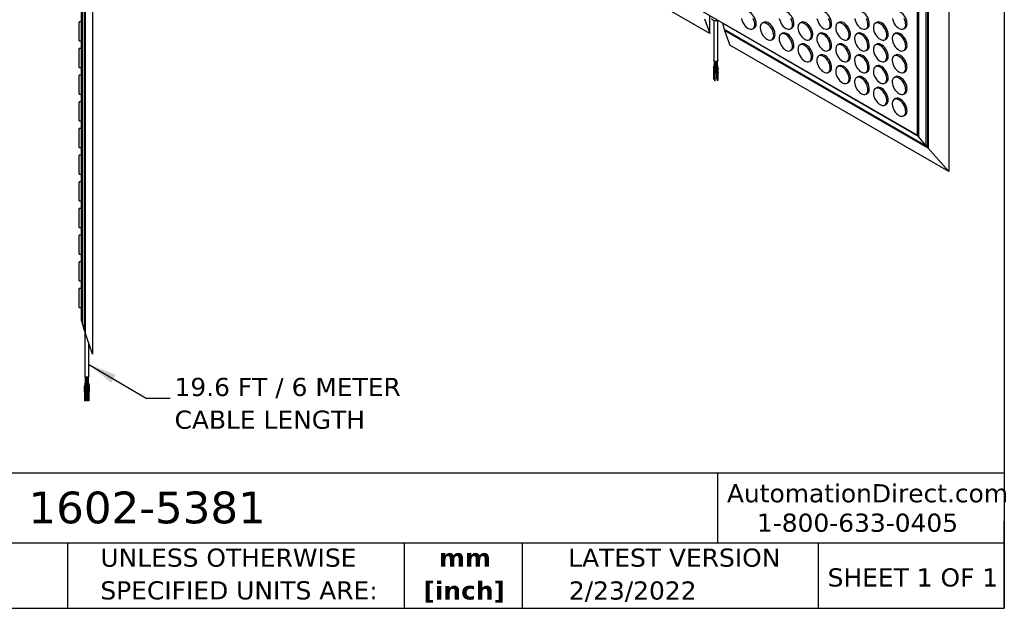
# Model space of a CAD drawing. Header units: millimetres. Extents: x 57 to 2457, y 57 to 1886.
# Tile 2 of 38: x 1424 to 2457, y 57 to 675. Entities that reach past the tile are written whole.
import ezdxf

# ---------------------------------------------------------------- set-up
doc = ezdxf.new("R2010")
doc.units = ezdxf.units.MM
doc.header["$LTSCALE"] = 9
doc.linetypes.add('SLD-Solid', pattern=[0])
doc.layers.add('TEXT', color=140, linetype='SLD-Solid', lineweight=25)
doc.styles.add('SLDTEXTSTYLE0', font='VERDANA.TTF')
doc.styles.add('SLDTEXTSTYLE1', font='VERDANAB.TTF')
doc.styles.get("Standard").update_dxf_attribs({"font": 'VERDANA.TTF'})
doc.dimstyles.new('SLDDIMSTYLE4', dxfattribs={"dimtxt": 0.18, "dimasz": 29.718, "dimexe": 0, "dimexo": 0.0625, "dimgap": 0, "dimtad": 0, "dimtih": 1, "dimtoh": 1, "dimdec": 0, "dimrnd": 1e-09, "dimzin": 0, "dimdsep": 46, "dimtxsty": 'Standard', "dimsah": 1, "dimcen": 0.09, "dimadec": 0, "dimazin": 0, "dimtfac": 29.718, "dimtdec": 0, "dimtofl": 0, "dimtmove": 0, "dimatfit": 3, "dimfxl": 0, "dimfrac": 2, "dimtolj": 1, "dimtzin": 0, "dimarcsym": 0})

# ---------------------------------------------------------------- blocks, each defined once
blk = doc.blocks.new('SW_NOTE_0_1')
at = {"layer": 'TEXT', "color": 0, "char_height": 19.05, "attachment_point": 2, "style": 'SLDTEXTSTYLE1'}
for s, insert in [('mm', (25.6, 24.2)), ('[inch]', (24.8, -10.2))]:
    blk.add_mtext(s, dxfattribs=dict(at, insert=insert))
blk = doc.blocks.new('SW_NOTE_0_2')
at = {"layer": 'TEXT', "color": 0, "char_height": 19.05, "attachment_point": 1, "style": 'SLDTEXTSTYLE0'}
for s, insert in [('UNLESS OTHERWISE ', (0, 24.2)), ('SPECIFIED UNITS ARE:', (0, -10.2))]:
    blk.add_mtext(s, dxfattribs=dict(at, insert=insert))
blk = doc.blocks.new('SW_NOTE_0_7')
at = {"layer": 'TEXT', "color": 0, "char_height": 19.05, "attachment_point": 1, "style": 'SLDTEXTSTYLE0'}
for s, insert in [('19.6 FT / 6 METER ', (4.7, 21.3)), ('CABLE LENGTH', (4.7, -13.1))]:
    blk.add_mtext(s, dxfattribs=dict(at, insert=insert))

msp = doc.modelspace()

# ---------------------------------------------------------------- linework, layer by layer
for p, q in [((1500.233, 1613.187), (1500.233, 323.987)), ((1491.587, 348.641), (1491.587, 1588.533)), ((1492.278, 1590.54), (1492.278, 346.634)), ((1488.233, 1578.187), (1488.233, 358.987)), ((1489.265, 1579.57), (1489.265, 357.604)), ((2399.04, 1568.711), (2399.04, 516.026)), ((2375.494, 542.693), (2375.494, 1555.114)), ((2376.924, 1555.94), (2376.924, 542.425)), ((2377.402, 1556.216), (2377.402, 540.516)), ((2365.806, 1549.52), (2365.806, 553.994)), ((2367.514, 1550.507), (2367.514, 552.722)), ((2365.806, 553.994), (1934.754, 802.835)), ((2148.159, 660.857), (1918.49, 793.442)), ((1488.233, 672.987), (1486.233, 672.987)), ((1486.233, 652.987), (1486.233, 672.987)), ((2142.534, 676.102), (2148.159, 660.857)), ((2148.159, 660.857), (2148.159, 679.639)), ((2152.323, 674.444), (2152.323, 632.688)), ((2156.723, 632.688), (2156.723, 674.444)), ((2204.677, 672.383), (2203.263, 671.566)), ((2244.275, 672.387), (2242.861, 671.57)), ((2283.873, 672.39), (2282.459, 671.574)), ((2323.471, 672.394), (2322.057, 671.578)), ((2161.861, 671.729), (2161.617, 671.584)), ((2161.617, 671.584), (2163.259, 665.213)), ((2367.514, 552.722), (2161.617, 671.584)), ((2163.259, 665.213), (2375.494, 542.693)), ((2164.055, 664.753), (2163.747, 663.856)), ((2163.747, 663.856), (2169.372, 648.611)), ((2377.402, 540.516), (2163.747, 663.856)), ((2193.463, 665.675), (2194.878, 666.492)), ((2233.061, 665.679), (2234.476, 666.495)), ((2272.659, 665.683), (2274.074, 666.499)), ((2312.257, 665.686), (2313.672, 666.503)), ((2351.855, 665.69), (2353.27, 666.506)), ((1486.233, 652.987), (1488.233, 652.987)), ((2213.262, 654.245), (2214.677, 655.062)), ((2224.476, 660.953), (2223.062, 660.137)), ((2252.86, 654.249), (2254.275, 655.066)), ((2264.074, 660.957), (2262.66, 660.14)), ((2292.458, 654.253), (2293.873, 655.069)), ((2303.672, 660.961), (2302.258, 660.144)), ((2332.056, 654.257), (2333.471, 655.073)), ((2343.27, 660.964), (2341.856, 660.148)), ((1488.233, 644.987), (1486.233, 644.987)), ((1486.233, 624.987), (1486.233, 644.987)), ((2399.04, 516.026), (2169.372, 648.611)), ((2233.061, 642.816), (2234.476, 643.632)), ((2244.275, 649.523), (2242.861, 648.707)), ((2272.659, 642.819), (2274.074, 643.636)), ((2283.873, 649.527), (2282.459, 648.711)), ((2312.257, 642.823), (2313.672, 643.64)), ((2323.471, 649.531), (2322.057, 648.714)), ((2351.855, 642.827), (2353.27, 643.643)), ((2152.858, 631.857), (2152.858, 629.087)), ((2153.369, 631.607), (2153.369, 628.152)), ((2154.569, 628.152), (2154.569, 631.418)), ((2154.987, 631.446), (2154.987, 628.447)), ((2156.187, 628.447), (2156.187, 631.857)), ((2252.86, 631.386), (2254.275, 632.202)), ((2264.074, 638.094), (2262.66, 637.277)), ((2292.458, 631.39), (2293.873, 632.206)), ((2303.672, 638.097), (2302.258, 637.281)), ((2332.056, 631.393), (2333.471, 632.21)), ((2343.27, 638.101), (2341.856, 637.285)), ((1486.233, 624.987), (1488.233, 624.987)), ((2151.971, 624.947), (2151.971, 621.026)), ((2152.015, 625.32), (2151.976, 624.906)), ((2152.839, 628.913), (2152.021, 625.393)), ((2152.171, 620.768), (2152.171, 612.861)), ((2152.863, 629.046), (2152.834, 628.839)), ((2152.928, 623.635), (2152.907, 623.231)), ((2152.907, 623.234), (2152.907, 619.313)), ((2153.354, 627.872), (2152.928, 623.634)), ((2153.369, 628.149), (2153.354, 627.873)), ((2154.107, 623.237), (2154.122, 623.513)), ((2154.107, 619.313), (2154.107, 623.234)), ((2154.122, 623.514), (2154.548, 627.752)), ((2154.548, 627.751), (2154.569, 628.155)), ((2154.569, 628.471), (2154.926, 625.711)), ((2154.987, 629.039), (2154.8, 629.074)), ((2154.823, 628.684), (2154.987, 628.654)), ((2154.927, 625.702), (2154.939, 625.484)), ((2154.939, 625.487), (2154.939, 621.566)), ((2154.991, 628.406), (2155.039, 627.976)), ((2155.034, 627.996), (2155.852, 623.985)), ((2155.139, 621.308), (2155.139, 613.401)), ((2155.857, 623.966), (2155.852, 623.985)), ((2155.857, 623.965), (2155.878, 623.733)), ((2155.874, 623.774), (2155.874, 619.853)), ((2156.204, 628.256), (2156.189, 628.423)), ((2156.209, 628.236), (2156.204, 628.255)), ((2157.028, 624.225), (2156.209, 628.236)), ((2157.07, 623.815), (2157.022, 624.245)), ((2157.074, 623.774), (2157.07, 623.815)), ((2157.074, 619.853), (2157.074, 623.774)), ((2272.659, 619.956), (2274.074, 620.773)), ((2283.873, 626.664), (2282.459, 625.848)), ((2312.257, 619.96), (2313.672, 620.776)), ((2323.471, 626.668), (2322.057, 625.851)), ((2351.855, 619.964), (2353.27, 620.78)), ((1488.233, 616.987), (1486.233, 616.987)), ((1486.233, 596.987), (1486.233, 616.987)), ((2152.971, 612.861), (2152.971, 619.157)), ((2153.107, 619.055), (2153.107, 611.148)), ((2153.907, 611.148), (2153.907, 619.055)), ((2155.939, 613.401), (2155.939, 619.697)), ((2156.074, 619.595), (2156.074, 611.688)), ((2156.874, 611.688), (2156.874, 619.595)), ((2303.672, 615.234), (2302.258, 614.418)), ((2343.27, 615.238), (2341.856, 614.422)), ((2292.458, 608.527), (2293.873, 609.343)), ((2323.471, 603.805), (2322.057, 602.988)), ((2332.056, 608.53), (2333.471, 609.347)), ((1486.233, 596.987), (1488.233, 596.987)), ((2312.257, 597.097), (2313.672, 597.913)), ((2343.27, 592.375), (2341.856, 591.558)), ((2351.855, 597.101), (2353.27, 597.917)), ((1488.233, 588.987), (1486.233, 588.987)), ((1486.233, 568.987), (1486.233, 588.987)), ((2332.056, 585.667), (2333.471, 586.484)), ((1486.233, 568.987), (1488.233, 568.987)), ((2351.855, 574.237), (2353.27, 575.054)), ((1488.233, 560.987), (1486.233, 560.987)), ((1486.233, 540.987), (1486.233, 560.987)), ((2365.806, 553.994), (2367.514, 554.98)), ((2375.494, 542.693), (2367.514, 552.722)), ((1486.233, 540.987), (1488.233, 540.987)), ((2376.924, 542.425), (2375.494, 542.693)), ((2377.402, 540.516), (2376.924, 542.425)), ((2399.04, 516.026), (2377.402, 540.516)), ((1488.233, 532.987), (1486.233, 532.987)), ((1486.233, 512.987), (1486.233, 532.987)), ((1486.233, 512.987), (1488.233, 512.987)), ((1488.233, 504.987), (1486.233, 504.987)), ((1486.233, 484.987), (1486.233, 504.987)), ((1486.233, 484.987), (1488.233, 484.987)), ((1488.233, 476.987), (1486.233, 476.987)), ((1486.233, 456.987), (1486.233, 476.987)), ((1486.233, 456.987), (1488.233, 456.987)), ((1488.233, 448.987), (1486.233, 448.987)), ((1486.233, 428.987), (1486.233, 448.987)), ((1486.233, 428.987), (1488.233, 428.987)), ((1488.233, 420.987), (1486.233, 420.987)), ((1486.233, 400.987), (1486.233, 420.987)), ((1486.233, 400.987), (1488.233, 400.987)), ((1488.233, 392.987), (1486.233, 392.987)), ((1486.233, 372.987), (1486.233, 392.987)), ((1486.233, 372.987), (1488.233, 372.987)), ((1488.233, 358.987), (1489.265, 358.987)), ((1491.587, 348.641), (1489.265, 357.604)), ((1490.233, 353.87), (1490.233, 353.487)), ((1490.332, 353.487), (1490.233, 353.487)), ((1492.278, 348.3), (1491.587, 348.641)), ((1492.033, 348.421), (1492.033, 299.987)), ((1500.233, 323.987), (1492.278, 346.634)), ((1496.433, 299.987), (1496.433, 334.806)), ((1496.433, 299.987), (1492.033, 299.987)), ((1492.488, 299.987), (1492.488, 295.185)), ((1493.688, 295.185), (1493.688, 299.987)), ((1493.994, 299.987), (1493.994, 295.185)), ((1495.194, 295.185), (1495.194, 299.987)), ((1495.977, 295.185), (1495.977, 299.987)), ((1491.535, 289.789), (1491.535, 284.987)), ((1491.535, 289.789), (1491.562, 289.789)), ((1491.594, 290.284), (1491.548, 289.789)), ((1491.562, 289.789), (1492.735, 289.789)), ((1492.462, 294.905), (1491.582, 290.294)), ((1491.61, 290.299), (1491.582, 290.294)), ((1492.462, 294.905), (1492.49, 294.91)), ((1492.501, 295.185), (1492.474, 294.895)), ((1492.516, 295.185), (1492.488, 295.185)), ((1493.688, 295.185), (1492.516, 295.185)), ((1492.721, 289.789), (1492.749, 290.079)), ((1492.735, 284.987), (1492.735, 289.789)), ((1492.761, 290.069), (1493.641, 294.68)), ((1492.984, 290.216), (1492.971, 289.789)), ((1492.971, 289.789), (1492.971, 284.987)), ((1492.971, 289.789), (1493.752, 289.789)), ((1493.074, 291.708), (1492.984, 290.217)), ((1493.629, 294.69), (1493.675, 295.185)), ((1493.995, 295.185), (1493.691, 295.185)), ((1493.752, 289.789), (1494.171, 289.789)), ((1493.994, 295.185), (1494.006, 294.758)), ((1494.774, 295.185), (1493.994, 295.185)), ((1494.006, 294.757), (1494.284, 290.145)), ((1494.171, 289.789), (1494.182, 290.147)), ((1494.171, 284.987), (1494.171, 289.789)), ((1494.182, 290.145), (1494.233, 290.992)), ((1494.284, 290.147), (1494.294, 289.789)), ((1494.294, 289.789), (1494.294, 284.987)), ((1494.294, 289.789), (1495.075, 289.789)), ((1495.194, 295.185), (1494.774, 295.185)), ((1495.075, 289.789), (1495.494, 289.789)), ((1495.977, 295.185), (1495.19, 295.185)), ((1495.204, 294.827), (1495.193, 295.185)), ((1495.481, 290.217), (1495.204, 294.829)), ((1495.392, 291.708), (1495.704, 290.069)), ((1495.494, 289.789), (1495.482, 290.216)), ((1495.494, 284.987), (1495.494, 289.789)), ((1495.733, 290.064), (1495.704, 290.069)), ((1495.716, 290.079), (1495.744, 289.789)), ((1495.731, 289.789), (1495.731, 284.987)), ((1495.731, 289.789), (1495.759, 289.789)), ((1495.759, 289.789), (1496.931, 289.789)), ((1495.992, 294.895), (1495.964, 295.185)), ((1496.883, 290.294), (1496.004, 294.905)), ((1496.918, 289.789), (1496.871, 290.284)), ((1496.931, 284.987), (1496.931, 289.789)), ((1492.735, 284.987), (1491.535, 284.987)), ((1491.735, 284.987), (1491.735, 274.987)), ((1492.535, 274.987), (1492.535, 284.987)), ((1494.171, 284.987), (1492.971, 284.987)), ((1493.171, 284.987), (1493.171, 274.987)), ((1493.971, 274.987), (1493.971, 284.987)), ((1495.494, 284.987), (1494.294, 284.987)), ((1494.494, 284.987), (1494.494, 274.987)), ((1495.294, 274.987), (1495.294, 284.987)), ((1496.931, 284.987), (1495.731, 284.987)), ((1495.931, 284.987), (1495.931, 274.987)), ((1496.731, 274.987), (1496.731, 284.987)), ((1492.535, 274.987), (1491.735, 274.987)), ((1493.971, 274.987), (1493.171, 274.987)), ((1495.294, 274.987), (1494.494, 274.987)), ((1496.731, 274.987), (1495.931, 274.987))]:
    msp.add_line(p, q)
at = {"flags": 128}
for points in [[(2194.878, 666.492), (2195.638, 667.09), (2196.31, 668.047), (2196.75, 669.26), (2196.941, 670.686), (2196.877, 672.274), (2196.56, 673.965), (2196.002, 675.7), (2195.222, 677.414), (2194.249, 679.047), (2193.118, 680.539), (2191.87, 681.837), (2190.55, 682.892), (2189.206, 683.668), (2187.886, 684.137), (2186.638, 684.28), (2185.507, 684.094), (2184.878, 683.813)], [(2234.476, 666.495), (2235.236, 667.094), (2235.908, 668.051), (2236.348, 669.264), (2236.539, 670.69), (2236.475, 672.277), (2236.158, 673.969), (2235.6, 675.703), (2234.82, 677.418), (2233.847, 679.051), (2232.716, 680.543), (2231.468, 681.84), (2230.148, 682.896), (2228.804, 683.672), (2227.484, 684.14), (2226.236, 684.284), (2225.105, 684.098), (2224.476, 683.816)], [(2274.074, 666.499), (2274.834, 667.098), (2275.506, 668.054), (2275.946, 669.267), (2276.137, 670.694), (2276.073, 672.281), (2275.756, 673.973), (2275.198, 675.707), (2274.418, 677.422), (2273.445, 679.055), (2272.314, 680.547), (2271.066, 681.844), (2269.746, 682.9), (2268.402, 683.676), (2267.082, 684.144), (2265.834, 684.288), (2264.703, 684.101), (2264.074, 683.82)], [(2313.672, 666.503), (2314.432, 667.102), (2315.104, 668.058), (2315.544, 669.271), (2315.735, 670.697), (2315.671, 672.285), (2315.354, 673.976), (2314.796, 675.711), (2314.016, 677.425), (2313.043, 679.058), (2311.912, 680.55), (2310.664, 681.848), (2309.344, 682.904), (2308, 683.68), (2306.68, 684.148), (2305.432, 684.291), (2304.301, 684.105), (2303.672, 683.824)], [(2353.27, 666.506), (2354.03, 667.105), (2354.702, 668.062), (2355.142, 669.275), (2355.333, 670.701), (2355.269, 672.288), (2354.952, 673.98), (2354.394, 675.714), (2353.614, 677.429), (2352.641, 679.062), (2351.51, 680.554), (2350.262, 681.851), (2348.942, 682.907), (2347.598, 683.683), (2346.278, 684.152), (2345.03, 684.295), (2343.899, 684.109), (2343.27, 683.827)], [(2156.976, 674.549), (2156.651, 674.418), (2155.558, 674.142), (2154.373, 674.065), (2153.202, 674.193), (2152.147, 674.515), (2151.304, 675.002), (2150.747, 675.61), (2150.525, 676.286), (2150.523, 676.373)], [(2181.592, 676.378), (2182.032, 674.657), (2182.704, 672.924), (2183.584, 671.243), (2184.641, 669.673), (2185.836, 668.272), (2187.126, 667.09), (2188.464, 666.17)], [(2188.464, 666.17), (2189.802, 665.545), (2191.092, 665.238), (2192.287, 665.26), (2193.343, 665.609), (2194.224, 666.274), (2194.896, 667.23), (2195.336, 668.444), (2195.527, 669.87), (2195.463, 671.457), (2195.146, 673.149), (2194.588, 674.883), (2193.808, 676.598)], [(2208.263, 654.74), (2209.601, 654.116), (2210.891, 653.808), (2212.086, 653.83), (2213.142, 654.179), (2214.023, 654.844), (2214.695, 655.801), (2215.135, 657.014), (2215.326, 658.44), (2215.262, 660.027), (2214.945, 661.719), (2214.387, 663.453), (2213.607, 665.168), (2212.634, 666.801), (2211.503, 668.293), (2210.255, 669.591), (2208.935, 670.646), (2207.591, 671.422), (2206.271, 671.891), (2205.023, 672.034), (2203.892, 671.848), (2202.919, 671.338), (2202.139, 670.524), (2201.581, 669.434), (2201.264, 668.108), (2201.2, 666.595), (2201.391, 664.948), (2201.831, 663.227), (2202.503, 661.495), (2203.383, 659.813), (2204.44, 658.244), (2205.635, 656.843), (2206.925, 655.661), (2208.263, 654.74)], [(2214.677, 655.062), (2215.437, 655.661), (2216.109, 656.617), (2216.549, 657.83), (2216.74, 659.256), (2216.676, 660.844), (2216.359, 662.535), (2215.801, 664.27), (2215.021, 665.985), (2214.048, 667.617), (2212.917, 669.11), (2211.669, 670.407), (2210.349, 671.463), (2209.005, 672.239), (2207.685, 672.707), (2206.437, 672.851), (2205.306, 672.664), (2204.677, 672.383)], [(2221.19, 676.381), (2221.63, 674.66), (2222.302, 672.928), (2223.182, 671.247), (2224.239, 669.677), (2225.434, 668.276), (2226.724, 667.094), (2228.062, 666.174)], [(2228.062, 666.174), (2229.4, 665.549), (2230.69, 665.242), (2231.885, 665.263), (2232.941, 665.613), (2233.822, 666.278), (2234.494, 667.234), (2234.934, 668.447), (2235.125, 669.873), (2235.061, 671.461), (2234.744, 673.152), (2234.186, 674.887), (2233.406, 676.602)], [(2247.861, 654.744), (2249.199, 654.119), (2250.489, 653.812), (2251.684, 653.834), (2252.74, 654.183), (2253.621, 654.848), (2254.293, 655.804), (2254.733, 657.018), (2254.924, 658.444), (2254.86, 660.031), (2254.543, 661.723), (2253.985, 663.457), (2253.205, 665.172), (2252.232, 666.805), (2251.101, 668.297), (2249.853, 669.594), (2248.533, 670.65), (2247.189, 671.426), (2245.869, 671.894), (2244.621, 672.038), (2243.49, 671.851), (2242.517, 671.342), (2241.737, 670.527), (2241.179, 669.438), (2240.862, 668.112), (2240.798, 666.599), (2240.989, 664.952), (2241.429, 663.231), (2242.101, 661.498), (2242.981, 659.817), (2244.038, 658.247), (2245.233, 656.846), (2246.523, 655.664), (2247.861, 654.744)], [(2254.275, 655.066), (2255.035, 655.664), (2255.707, 656.621), (2256.147, 657.834), (2256.338, 659.26), (2256.274, 660.848), (2255.957, 662.539), (2255.399, 664.274), (2254.619, 665.988), (2253.646, 667.621), (2252.515, 669.113), (2251.267, 670.411), (2249.947, 671.466), (2248.603, 672.242), (2247.283, 672.711), (2246.035, 672.854), (2244.904, 672.668), (2244.275, 672.387)], [(2260.788, 676.385), (2261.228, 674.664), (2261.9, 672.932), (2262.78, 671.25), (2263.837, 669.681), (2265.032, 668.28), (2266.322, 667.098), (2267.66, 666.178)], [(2267.66, 666.178), (2268.998, 665.553), (2270.288, 665.245), (2271.483, 665.267), (2272.539, 665.617), (2273.42, 666.282), (2274.092, 667.238), (2274.532, 668.451), (2274.723, 669.877), (2274.659, 671.465), (2274.342, 673.156), (2273.783, 674.891), (2273.004, 676.605)], [(2287.459, 654.748), (2288.797, 654.123), (2290.087, 653.816), (2291.282, 653.837), (2292.338, 654.187), (2293.219, 654.852), (2293.891, 655.808), (2294.331, 657.021), (2294.522, 658.447), (2294.458, 660.035), (2294.141, 661.726), (2293.582, 663.461), (2292.803, 665.176), (2291.83, 666.808), (2290.699, 668.301), (2289.451, 669.598), (2288.131, 670.654), (2286.787, 671.43), (2285.467, 671.898), (2284.219, 672.042), (2283.088, 671.855), (2282.115, 671.346), (2281.335, 670.531), (2280.777, 669.442), (2280.46, 668.116), (2280.396, 666.602), (2280.587, 664.955), (2281.027, 663.234), (2281.699, 661.502), (2282.579, 659.821), (2283.636, 658.251), (2284.831, 656.85), (2286.121, 655.668), (2287.459, 654.748)], [(2293.873, 655.069), (2294.633, 655.668), (2295.305, 656.625), (2295.745, 657.838), (2295.936, 659.264), (2295.872, 660.851), (2295.555, 662.543), (2294.997, 664.277), (2294.217, 665.992), (2293.244, 667.625), (2292.113, 669.117), (2290.865, 670.414), (2289.545, 671.47), (2288.201, 672.246), (2286.881, 672.714), (2285.633, 672.858), (2284.502, 672.672), (2283.873, 672.39)], [(2300.386, 676.389), (2300.826, 674.668), (2301.498, 672.935), (2302.378, 671.254), (2303.435, 669.685), (2304.63, 668.283), (2305.92, 667.101), (2307.258, 666.181)], [(2307.258, 666.181), (2308.596, 665.556), (2309.886, 665.249), (2311.081, 665.271), (2312.137, 665.62), (2313.018, 666.285), (2313.69, 667.242), (2314.129, 668.455), (2314.321, 669.881), (2314.257, 671.468), (2313.94, 673.16), (2313.381, 674.894), (2312.602, 676.609)], [(2327.057, 654.752), (2328.395, 654.127), (2329.685, 653.819), (2330.88, 653.841), (2331.936, 654.191), (2332.817, 654.856), (2333.489, 655.812), (2333.928, 657.025), (2334.12, 658.451), (2334.056, 660.039), (2333.739, 661.73), (2333.18, 663.465), (2332.401, 665.179), (2331.428, 666.812), (2330.297, 668.304), (2329.049, 669.602), (2327.729, 670.657), (2326.385, 671.434), (2325.065, 671.902), (2323.817, 672.045), (2322.686, 671.859), (2321.713, 671.349), (2320.933, 670.535), (2320.375, 669.445), (2320.058, 668.12), (2319.994, 666.606), (2320.185, 664.959), (2320.625, 663.238), (2321.297, 661.506), (2322.177, 659.824), (2323.234, 658.255), (2324.429, 656.854), (2325.719, 655.672), (2327.057, 654.752)], [(2333.471, 655.073), (2334.231, 655.672), (2334.903, 656.628), (2335.343, 657.841), (2335.534, 659.268), (2335.47, 660.855), (2335.153, 662.547), (2334.595, 664.281), (2333.815, 665.996), (2332.842, 667.629), (2331.711, 669.121), (2330.463, 670.418), (2329.143, 671.474), (2327.799, 672.25), (2326.479, 672.718), (2325.231, 672.862), (2324.1, 672.675), (2323.471, 672.394)], [(2339.984, 676.392), (2340.424, 674.672), (2341.096, 672.939), (2341.976, 671.258), (2343.033, 669.688), (2344.228, 668.287), (2345.518, 667.105), (2346.856, 666.185)], [(2346.856, 666.185), (2348.194, 665.56), (2349.484, 665.253), (2350.679, 665.274), (2351.735, 665.624), (2352.616, 666.289), (2353.288, 667.245), (2353.727, 668.458), (2353.919, 669.885), (2353.855, 671.472), (2353.538, 673.164), (2352.979, 674.898), (2352.2, 676.613)], [(2228.062, 643.311), (2229.4, 642.686), (2230.69, 642.379), (2231.885, 642.4), (2232.941, 642.75), (2233.822, 643.415), (2234.494, 644.371), (2234.934, 645.584), (2235.125, 647.01), (2235.061, 648.598), (2234.744, 650.289), (2234.186, 652.024), (2233.406, 653.738), (2232.433, 655.371), (2231.302, 656.863), (2230.054, 658.161), (2228.734, 659.217), (2227.39, 659.993), (2226.07, 660.461), (2224.822, 660.604), (2223.691, 660.418), (2222.718, 659.908), (2221.938, 659.094), (2221.38, 658.004), (2221.063, 656.679), (2220.999, 655.165), (2221.19, 653.518), (2221.63, 651.797), (2222.302, 650.065), (2223.182, 648.384), (2224.239, 646.814), (2225.434, 645.413), (2226.724, 644.231), (2228.062, 643.311)], [(2234.476, 643.632), (2235.236, 644.231), (2235.908, 645.187), (2236.348, 646.401), (2236.539, 647.827), (2236.475, 649.414), (2236.158, 651.106), (2235.6, 652.84), (2234.82, 654.555), (2233.847, 656.188), (2232.716, 657.68), (2231.468, 658.977), (2230.148, 660.033), (2228.804, 660.809), (2227.484, 661.277), (2226.236, 661.421), (2225.105, 661.234), (2224.476, 660.953)], [(2267.66, 643.314), (2268.998, 642.69), (2270.288, 642.382), (2271.483, 642.404), (2272.539, 642.753), (2273.42, 643.418), (2274.092, 644.375), (2274.532, 645.588), (2274.723, 647.014), (2274.659, 648.601), (2274.342, 650.293), (2273.783, 652.027), (2273.004, 653.742), (2272.031, 655.375), (2270.9, 656.867), (2269.652, 658.165), (2268.332, 659.22), (2266.988, 659.996), (2265.668, 660.465), (2264.42, 660.608), (2263.289, 660.422), (2262.316, 659.912), (2261.536, 659.098), (2260.978, 658.008), (2260.661, 656.682), (2260.597, 655.169), (2260.788, 653.522), (2261.228, 651.801), (2261.9, 650.069), (2262.78, 648.387), (2263.837, 646.818), (2265.032, 645.417), (2266.322, 644.235), (2267.66, 643.314)], [(2274.074, 643.636), (2274.834, 644.235), (2275.506, 645.191), (2275.946, 646.404), (2276.137, 647.83), (2276.073, 649.418), (2275.756, 651.109), (2275.198, 652.844), (2274.418, 654.559), (2273.445, 656.191), (2272.314, 657.684), (2271.066, 658.981), (2269.746, 660.037), (2268.402, 660.813), (2267.082, 661.281), (2265.834, 661.425), (2264.703, 661.238), (2264.074, 660.957)], [(2307.258, 643.318), (2308.596, 642.693), (2309.886, 642.386), (2311.081, 642.408), (2312.137, 642.757), (2313.018, 643.422), (2313.69, 644.378), (2314.129, 645.592), (2314.321, 647.018), (2314.257, 648.605), (2313.94, 650.297), (2313.381, 652.031), (2312.602, 653.746), (2311.629, 655.379), (2310.498, 656.871), (2309.25, 658.168), (2307.93, 659.224), (2306.586, 660), (2305.266, 660.468), (2304.018, 660.612), (2302.887, 660.425), (2301.914, 659.916), (2301.134, 659.101), (2300.576, 658.012), (2300.259, 656.686), (2300.195, 655.173), (2300.386, 653.526), (2300.826, 651.805), (2301.498, 650.072), (2302.378, 648.391), (2303.435, 646.821), (2304.63, 645.42), (2305.92, 644.238), (2307.258, 643.318)], [(2313.672, 643.64), (2314.432, 644.238), (2315.104, 645.195), (2315.544, 646.408), (2315.735, 647.834), (2315.671, 649.422), (2315.354, 651.113), (2314.796, 652.848), (2314.016, 654.562), (2313.043, 656.195), (2311.912, 657.687), (2310.664, 658.985), (2309.344, 660.04), (2308, 660.816), (2306.68, 661.285), (2305.432, 661.428), (2304.301, 661.242), (2303.672, 660.961)], [(2346.856, 643.322), (2348.194, 642.697), (2349.484, 642.39), (2350.679, 642.411), (2351.735, 642.761), (2352.616, 643.426), (2353.288, 644.382), (2353.727, 645.595), (2353.919, 647.021), (2353.855, 648.609), (2353.538, 650.3), (2352.979, 652.035), (2352.2, 653.75), (2351.227, 655.382), (2350.096, 656.875), (2348.848, 658.172), (2347.528, 659.228), (2346.184, 660.004), (2344.864, 660.472), (2343.616, 660.616), (2342.485, 660.429), (2341.512, 659.92), (2340.732, 659.105), (2340.174, 658.016), (2339.857, 656.69), (2339.793, 655.176), (2339.984, 653.529), (2340.424, 651.808), (2341.096, 650.076), (2341.976, 648.395), (2343.033, 646.825), (2344.228, 645.424), (2345.518, 644.242), (2346.856, 643.322)], [(2353.27, 643.643), (2354.03, 644.242), (2354.702, 645.199), (2355.142, 646.412), (2355.333, 647.838), (2355.269, 649.425), (2354.952, 651.117), (2354.394, 652.851), (2353.614, 654.566), (2352.641, 656.199), (2351.51, 657.691), (2350.262, 658.988), (2348.942, 660.044), (2347.598, 660.82), (2346.278, 661.288), (2345.03, 661.432), (2343.899, 661.246), (2343.27, 660.964)], [(2247.861, 631.881), (2249.199, 631.256), (2250.489, 630.949), (2251.684, 630.97), (2252.74, 631.32), (2253.621, 631.985), (2254.293, 632.941), (2254.733, 634.154), (2254.924, 635.581), (2254.86, 637.168), (2254.543, 638.86), (2253.985, 640.594), (2253.205, 642.309), (2252.232, 643.942), (2251.101, 645.434), (2249.853, 646.731), (2248.533, 647.787), (2247.189, 648.563), (2245.869, 649.031), (2244.621, 649.175), (2243.49, 648.988), (2242.517, 648.479), (2241.737, 647.664), (2241.179, 646.575), (2240.862, 645.249), (2240.798, 643.735), (2240.989, 642.088), (2241.429, 640.368), (2242.101, 638.635), (2242.981, 636.954), (2244.038, 635.384), (2245.233, 633.983), (2246.523, 632.801), (2247.861, 631.881)], [(2254.275, 632.202), (2255.035, 632.801), (2255.707, 633.758), (2256.147, 634.971), (2256.338, 636.397), (2256.274, 637.984), (2255.957, 639.676), (2255.399, 641.41), (2254.619, 643.125), (2253.646, 644.758), (2252.515, 646.25), (2251.267, 647.547), (2249.947, 648.603), (2248.603, 649.379), (2247.283, 649.848), (2246.035, 649.991), (2244.904, 649.805), (2244.275, 649.523)], [(2287.459, 631.885), (2288.797, 631.26), (2290.087, 630.953), (2291.282, 630.974), (2292.338, 631.324), (2293.219, 631.989), (2293.891, 632.945), (2294.331, 634.158), (2294.522, 635.584), (2294.458, 637.172), (2294.141, 638.863), (2293.582, 640.598), (2292.803, 642.312), (2291.83, 643.945), (2290.699, 645.437), (2289.451, 646.735), (2288.131, 647.791), (2286.787, 648.567), (2285.467, 649.035), (2284.219, 649.178), (2283.088, 648.992), (2282.115, 648.482), (2281.335, 647.668), (2280.777, 646.578), (2280.46, 645.253), (2280.396, 643.739), (2280.587, 642.092), (2281.027, 640.371), (2281.699, 638.639), (2282.579, 636.958), (2283.636, 635.388), (2284.831, 633.987), (2286.121, 632.805), (2287.459, 631.885)], [(2293.873, 632.206), (2294.633, 632.805), (2295.305, 633.761), (2295.745, 634.975), (2295.936, 636.401), (2295.872, 637.988), (2295.555, 639.68), (2294.997, 641.414), (2294.217, 643.129), (2293.244, 644.762), (2292.113, 646.254), (2290.865, 647.551), (2289.545, 648.607), (2288.201, 649.383), (2286.881, 649.851), (2285.633, 649.995), (2284.502, 649.808), (2283.873, 649.527)], [(2327.057, 631.888), (2328.395, 631.264), (2329.685, 630.956), (2330.88, 630.978), (2331.936, 631.327), (2332.817, 631.992), (2333.489, 632.949), (2333.928, 634.162), (2334.12, 635.588), (2334.056, 637.175), (2333.739, 638.867), (2333.18, 640.601), (2332.401, 642.316), (2331.428, 643.949), (2330.297, 645.441), (2329.049, 646.739), (2327.729, 647.794), (2326.385, 648.57), (2325.065, 649.039), (2323.817, 649.182), (2322.686, 648.996), (2321.713, 648.486), (2320.933, 647.672), (2320.375, 646.582), (2320.058, 645.256), (2319.994, 643.743), (2320.185, 642.096), (2320.625, 640.375), (2321.297, 638.643), (2322.177, 636.961), (2323.234, 635.392), (2324.429, 633.991), (2325.719, 632.809), (2327.057, 631.888)], [(2333.471, 632.21), (2334.231, 632.809), (2334.903, 633.765), (2335.343, 634.978), (2335.534, 636.404), (2335.47, 637.992), (2335.153, 639.683), (2334.595, 641.418), (2333.815, 643.133), (2332.842, 644.765), (2331.711, 646.258), (2330.463, 647.555), (2329.143, 648.611), (2327.799, 649.387), (2326.479, 649.855), (2325.231, 649.999), (2324.1, 649.812), (2323.471, 649.531)], [(2156.723, 632.688), (2156.555, 632.202), (2156.078, 631.79), (2155.365, 631.514), (2154.523, 631.418), (2153.681, 631.514), (2152.967, 631.79), (2152.49, 632.202), (2152.323, 632.688)], [(2267.66, 620.451), (2268.998, 619.826), (2270.288, 619.519), (2271.483, 619.541), (2272.539, 619.89), (2273.42, 620.555), (2274.092, 621.512), (2274.532, 622.725), (2274.723, 624.151), (2274.659, 625.738), (2274.342, 627.43), (2273.783, 629.164), (2273.004, 630.879), (2272.031, 632.512), (2270.9, 634.004), (2269.652, 635.301), (2268.332, 636.357), (2266.988, 637.133), (2265.668, 637.601), (2264.42, 637.745), (2263.289, 637.559), (2262.316, 637.049), (2261.536, 636.235), (2260.978, 635.145), (2260.661, 633.819), (2260.597, 632.306), (2260.788, 630.659), (2261.228, 628.938), (2261.9, 627.205), (2262.78, 625.524), (2263.837, 623.955), (2265.032, 622.553), (2266.322, 621.371), (2267.66, 620.451)], [(2274.074, 620.773), (2274.834, 621.372), (2275.506, 622.328), (2275.946, 623.541), (2276.137, 624.967), (2276.073, 626.555), (2275.756, 628.246), (2275.198, 629.981), (2274.418, 631.695), (2273.445, 633.328), (2272.314, 634.82), (2271.066, 636.118), (2269.746, 637.174), (2268.402, 637.95), (2267.082, 638.418), (2265.834, 638.561), (2264.703, 638.375), (2264.074, 638.094)], [(2307.258, 620.455), (2308.596, 619.83), (2309.886, 619.523), (2311.081, 619.544), (2312.137, 619.894), (2313.018, 620.559), (2313.69, 621.515), (2314.129, 622.728), (2314.321, 624.155), (2314.257, 625.742), (2313.94, 627.434), (2313.381, 629.168), (2312.602, 630.883), (2311.629, 632.516), (2310.498, 634.008), (2309.25, 635.305), (2307.93, 636.361), (2306.586, 637.137), (2305.266, 637.605), (2304.018, 637.749), (2302.887, 637.562), (2301.914, 637.053), (2301.134, 636.238), (2300.576, 635.149), (2300.259, 633.823), (2300.195, 632.309), (2300.386, 630.662), (2300.826, 628.942), (2301.498, 627.209), (2302.378, 625.528), (2303.435, 623.958), (2304.63, 622.557), (2305.92, 621.375), (2307.258, 620.455)], [(2313.672, 620.776), (2314.432, 621.375), (2315.104, 622.332), (2315.544, 623.545), (2315.735, 624.971), (2315.671, 626.558), (2315.354, 628.25), (2314.796, 629.984), (2314.016, 631.699), (2313.043, 633.332), (2311.912, 634.824), (2310.664, 636.121), (2309.344, 637.177), (2308, 637.953), (2306.68, 638.422), (2305.432, 638.565), (2304.301, 638.379), (2303.672, 638.097)], [(2346.856, 620.459), (2348.194, 619.834), (2349.484, 619.527), (2350.679, 619.548), (2351.735, 619.898), (2352.616, 620.563), (2353.288, 621.519), (2353.727, 622.732), (2353.919, 624.158), (2353.855, 625.746), (2353.538, 627.437), (2352.979, 629.172), (2352.2, 630.886), (2351.227, 632.519), (2350.096, 634.011), (2348.848, 635.309), (2347.528, 636.365), (2346.184, 637.141), (2344.864, 637.609), (2343.616, 637.752), (2342.485, 637.566), (2341.512, 637.056), (2340.732, 636.242), (2340.174, 635.152), (2339.857, 633.827), (2339.793, 632.313), (2339.984, 630.666), (2340.424, 628.945), (2341.096, 627.213), (2341.976, 625.532), (2343.033, 623.962), (2344.228, 622.561), (2345.518, 621.379), (2346.856, 620.459)], [(2353.27, 620.78), (2354.03, 621.379), (2354.702, 622.335), (2355.142, 623.549), (2355.333, 624.975), (2355.269, 626.562), (2354.952, 628.254), (2354.394, 629.988), (2353.614, 631.703), (2352.641, 633.336), (2351.51, 634.828), (2350.262, 636.125), (2348.942, 637.181), (2347.598, 637.957), (2346.278, 638.425), (2345.03, 638.569), (2343.899, 638.382), (2343.27, 638.101)], [(2151.978, 624.998), (2151.974, 624.977), (2151.971, 624.947)], [(2151.971, 624.947), (2151.999, 624.843), (2152.112, 624.724), (2152.294, 624.64), (2152.519, 624.602), (2152.752, 624.617), (2152.957, 624.682), (2153.038, 624.729)], [(2152.907, 620.739), (2152.801, 620.706), (2152.571, 620.68), (2152.342, 620.706), (2152.147, 620.781), (2152.017, 620.894), (2151.971, 621.026)], [(2152.015, 625.32), (2152.018, 625.373), (2152.021, 625.393)], [(2153.06, 624.946), (2152.982, 624.906), (2152.779, 624.861), (2152.549, 624.876), (2152.329, 624.95), (2152.15, 625.07), (2152.041, 625.219), (2152.015, 625.32)], [(2152.834, 628.873), (2152.859, 628.738), (2152.968, 628.59), (2153.147, 628.47), (2153.368, 628.396), (2153.369, 628.396)], [(2153.369, 628.744), (2153.181, 628.779), (2152.999, 628.864), (2152.886, 628.983), (2152.858, 629.087)], [(2153.23, 622.927), (2153.455, 622.889), (2153.687, 622.904), (2153.893, 622.969), (2154.039, 623.074), (2154.105, 623.204), (2154.107, 623.237)], [(2154.122, 623.514), (2154.12, 623.505), (2154.057, 623.414), (2153.912, 623.348), (2153.709, 623.316), (2153.477, 623.324), (2153.253, 623.369)], [(2153.679, 627.607), (2153.903, 627.561), (2154.135, 627.554), (2154.338, 627.586), (2154.483, 627.652), (2154.546, 627.743), (2154.548, 627.752)], [(2154.569, 628.152), (2154.566, 628.122), (2154.501, 627.992), (2154.354, 627.887), (2154.149, 627.822), (2153.916, 627.807), (2153.692, 627.845)], [(2154.8, 629.074), (2154.617, 629.159), (2154.569, 629.197)], [(2154.569, 628.845), (2154.64, 628.775), (2154.823, 628.684)], [(2155.874, 621.279), (2155.768, 621.246), (2155.539, 621.22), (2155.309, 621.246), (2155.114, 621.321), (2154.984, 621.434), (2154.939, 621.566)], [(2156.119, 628.287), (2155.973, 628.182), (2155.768, 628.117), (2155.535, 628.102), (2155.31, 628.14), (2155.127, 628.224), (2155.015, 628.343), (2154.987, 628.447)], [(2155.034, 627.996), (2155.057, 627.942), (2155.166, 627.856), (2155.344, 627.809), (2155.565, 627.809), (2155.795, 627.856), (2155.998, 627.943), (2156.143, 628.056)], [(2155.57, 625.366), (2155.473, 625.359), (2155.249, 625.39)], [(2155.261, 625.18), (2155.486, 625.142), (2155.615, 625.144)], [(2156.962, 624.044), (2156.816, 623.931), (2156.613, 623.845), (2156.383, 623.798), (2156.163, 623.798), (2155.984, 623.844), (2155.875, 623.931), (2155.857, 623.966)], [(2155.874, 623.774), (2155.902, 623.67), (2156.014, 623.552), (2156.197, 623.467), (2156.422, 623.429), (2156.655, 623.444), (2156.86, 623.509), (2157.006, 623.614)], [(2156.187, 628.447), (2156.185, 628.417), (2156.119, 628.287)], [(2156.143, 628.056), (2156.21, 628.178), (2156.209, 628.236)], [(2157.028, 624.225), (2157.028, 624.166), (2156.962, 624.044)], [(2157.006, 623.614), (2157.072, 623.744), (2157.074, 623.774)], [(2287.459, 609.022), (2288.797, 608.397), (2290.087, 608.089), (2291.282, 608.111), (2292.338, 608.461), (2293.219, 609.126), (2293.891, 610.082), (2294.331, 611.295), (2294.522, 612.721), (2294.458, 614.309), (2294.141, 616), (2293.582, 617.735), (2292.803, 619.449), (2291.83, 621.082), (2290.699, 622.574), (2289.451, 623.872), (2288.131, 624.927), (2286.787, 625.704), (2285.467, 626.172), (2284.219, 626.315), (2283.088, 626.129), (2282.115, 625.619), (2281.335, 624.805), (2280.777, 623.715), (2280.46, 622.39), (2280.396, 620.876), (2280.587, 619.229), (2281.027, 617.508), (2281.699, 615.776), (2282.579, 614.094), (2283.636, 612.525), (2284.831, 611.124), (2286.121, 609.942), (2287.459, 609.022)], [(2293.873, 609.343), (2294.633, 609.942), (2295.305, 610.898), (2295.745, 612.111), (2295.936, 613.538), (2295.872, 615.125), (2295.555, 616.817), (2294.997, 618.551), (2294.217, 620.266), (2293.244, 621.899), (2292.113, 623.391), (2290.865, 624.688), (2289.545, 625.744), (2288.201, 626.52), (2286.881, 626.988), (2285.633, 627.132), (2284.502, 626.945), (2283.873, 626.664)], [(2327.057, 609.025), (2328.395, 608.4), (2329.685, 608.093), (2330.88, 608.115), (2331.936, 608.464), (2332.817, 609.129), (2333.489, 610.086), (2333.928, 611.299), (2334.12, 612.725), (2334.056, 614.312), (2333.739, 616.004), (2333.18, 617.738), (2332.401, 619.453), (2331.428, 621.086), (2330.297, 622.578), (2329.049, 623.875), (2327.729, 624.931), (2326.385, 625.707), (2325.065, 626.175), (2323.817, 626.319), (2322.686, 626.133), (2321.713, 625.623), (2320.933, 624.809), (2320.375, 623.719), (2320.058, 622.393), (2319.994, 620.88), (2320.185, 619.233), (2320.625, 617.512), (2321.297, 615.779), (2322.177, 614.098), (2323.234, 612.529), (2324.429, 611.127), (2325.719, 609.945), (2327.057, 609.025)], [(2333.471, 609.347), (2334.231, 609.946), (2334.903, 610.902), (2335.343, 612.115), (2335.534, 613.541), (2335.47, 615.129), (2335.153, 616.82), (2334.595, 618.555), (2333.815, 620.269), (2332.842, 621.902), (2331.711, 623.394), (2330.463, 624.692), (2329.143, 625.748), (2327.799, 626.524), (2326.479, 626.992), (2325.231, 627.135), (2324.1, 626.949), (2323.471, 626.668)], [(2152.288, 612.697), (2152.202, 612.772), (2152.171, 612.861)], [(2152.971, 612.861), (2152.941, 612.772), (2152.854, 612.697), (2152.724, 612.647), (2152.571, 612.63), (2152.418, 612.647), (2152.288, 612.697)], [(2154.107, 619.313), (2154.061, 619.181), (2153.931, 619.068), (2153.736, 618.993), (2153.507, 618.967), (2153.277, 618.993), (2153.083, 619.068), (2152.953, 619.181), (2152.907, 619.313)], [(2153.224, 610.984), (2153.137, 611.059), (2153.107, 611.148)], [(2153.907, 611.148), (2153.876, 611.059), (2153.79, 610.984), (2153.66, 610.934), (2153.507, 610.917), (2153.354, 610.934), (2153.224, 610.984)], [(2155.256, 613.238), (2155.169, 613.312), (2155.139, 613.401)], [(2155.939, 613.401), (2155.908, 613.312), (2155.821, 613.238), (2155.692, 613.187), (2155.539, 613.17), (2155.385, 613.187), (2155.256, 613.238)], [(2157.074, 619.853), (2157.028, 619.721), (2156.898, 619.608), (2156.704, 619.533), (2156.474, 619.507), (2156.244, 619.533), (2156.05, 619.608), (2155.92, 619.721), (2155.874, 619.853)], [(2156.191, 611.525), (2156.105, 611.599), (2156.074, 611.688)], [(2156.874, 611.688), (2156.844, 611.599), (2156.757, 611.525), (2156.627, 611.474), (2156.474, 611.457), (2156.321, 611.474), (2156.191, 611.525)], [(2307.258, 597.592), (2308.596, 596.967), (2309.886, 596.66), (2311.081, 596.681), (2312.137, 597.031), (2313.018, 597.696), (2313.69, 598.652), (2314.129, 599.865), (2314.321, 601.291), (2314.257, 602.879), (2313.94, 604.57), (2313.381, 606.305), (2312.602, 608.02), (2311.629, 609.652), (2310.498, 611.145), (2309.25, 612.442), (2307.93, 613.498), (2306.586, 614.274), (2305.266, 614.742), (2304.018, 614.886), (2302.887, 614.699), (2301.914, 614.19), (2301.134, 613.375), (2300.576, 612.286), (2300.259, 610.96), (2300.195, 609.446), (2300.386, 607.799), (2300.826, 606.078), (2301.498, 604.346), (2302.378, 602.665), (2303.435, 601.095), (2304.63, 599.694), (2305.92, 598.512), (2307.258, 597.592)], [(2313.672, 597.913), (2314.432, 598.512), (2315.104, 599.469), (2315.544, 600.682), (2315.735, 602.108), (2315.671, 603.695), (2315.354, 605.387), (2314.796, 607.121), (2314.016, 608.836), (2313.043, 610.469), (2311.912, 611.961), (2310.664, 613.258), (2309.344, 614.314), (2308, 615.09), (2306.68, 615.558), (2305.432, 615.702), (2304.301, 615.516), (2303.672, 615.234)], [(2346.856, 597.596), (2348.194, 596.971), (2349.484, 596.663), (2350.679, 596.685), (2351.735, 597.035), (2352.616, 597.7), (2353.288, 598.656), (2353.727, 599.869), (2353.919, 601.295), (2353.855, 602.883), (2353.538, 604.574), (2352.979, 606.309), (2352.2, 608.023), (2351.227, 609.656), (2350.096, 611.148), (2348.848, 612.446), (2347.528, 613.501), (2346.184, 614.278), (2344.864, 614.746), (2343.616, 614.889), (2342.485, 614.703), (2341.512, 614.193), (2340.732, 613.379), (2340.174, 612.289), (2339.857, 610.964), (2339.793, 609.45), (2339.984, 607.803), (2340.424, 606.082), (2341.096, 604.35), (2341.976, 602.668), (2343.033, 601.099), (2344.228, 599.698), (2345.518, 598.516), (2346.856, 597.596)], [(2353.27, 597.917), (2354.03, 598.516), (2354.702, 599.472), (2355.142, 600.685), (2355.333, 602.112), (2355.269, 603.699), (2354.952, 605.391), (2354.394, 607.125), (2353.614, 608.84), (2352.641, 610.473), (2351.51, 611.965), (2350.262, 613.262), (2348.942, 614.318), (2347.598, 615.094), (2346.278, 615.562), (2345.03, 615.706), (2343.899, 615.519), (2343.27, 615.238)], [(2327.057, 586.162), (2328.395, 585.537), (2329.685, 585.23), (2330.88, 585.252), (2331.936, 585.601), (2332.817, 586.266), (2333.489, 587.222), (2333.928, 588.436), (2334.12, 589.862), (2334.056, 591.449), (2333.739, 593.141), (2333.18, 594.875), (2332.401, 596.59), (2331.428, 598.223), (2330.297, 599.715), (2329.049, 601.012), (2327.729, 602.068), (2326.385, 602.844), (2325.065, 603.312), (2323.817, 603.456), (2322.686, 603.269), (2321.713, 602.76), (2320.933, 601.945), (2320.375, 600.856), (2320.058, 599.53), (2319.994, 598.017), (2320.185, 596.37), (2320.625, 594.649), (2321.297, 592.916), (2322.177, 591.235), (2323.234, 589.665), (2324.429, 588.264), (2325.719, 587.082), (2327.057, 586.162)], [(2333.471, 586.484), (2334.231, 587.082), (2334.903, 588.039), (2335.343, 589.252), (2335.534, 590.678), (2335.47, 592.266), (2335.153, 593.957), (2334.595, 595.692), (2333.815, 597.406), (2332.842, 599.039), (2331.711, 600.531), (2330.463, 601.829), (2329.143, 602.884), (2327.799, 603.66), (2326.479, 604.129), (2325.231, 604.272), (2324.1, 604.086), (2323.471, 603.805)], [(2346.856, 574.732), (2348.194, 574.108), (2349.484, 573.8), (2350.679, 573.822), (2351.735, 574.171), (2352.616, 574.836), (2353.288, 575.793), (2353.727, 577.006), (2353.919, 578.432), (2353.855, 580.019), (2353.538, 581.711), (2352.979, 583.445), (2352.2, 585.16), (2351.227, 586.793), (2350.096, 588.285), (2348.848, 589.583), (2347.528, 590.638), (2346.184, 591.414), (2344.864, 591.883), (2343.616, 592.026), (2342.485, 591.84), (2341.512, 591.33), (2340.732, 590.516), (2340.174, 589.426), (2339.857, 588.1), (2339.793, 586.587), (2339.984, 584.94), (2340.424, 583.219), (2341.096, 581.487), (2341.976, 579.805), (2343.033, 578.236), (2344.228, 576.835), (2345.518, 575.653), (2346.856, 574.732)], [(2353.27, 575.054), (2354.03, 575.653), (2354.702, 576.609), (2355.142, 577.822), (2355.333, 579.248), (2355.269, 580.836), (2354.952, 582.527), (2354.394, 584.262), (2353.614, 585.977), (2352.641, 587.609), (2351.51, 589.102), (2350.262, 590.399), (2348.942, 591.455), (2347.598, 592.231), (2346.278, 592.699), (2345.03, 592.843), (2343.899, 592.656), (2343.27, 592.375)], [(1493.629, 294.703), (1493.805, 294.684), (1494.011, 294.675)], [(1494.182, 290.145), (1494.179, 290.136), (1494.113, 290.098), (1493.965, 290.072), (1493.76, 290.064)], [(1494.782, 294.91), (1494.988, 294.902), (1495.135, 294.876), (1495.202, 294.838), (1495.204, 294.829)], [(1495.482, 290.216), (1495.479, 290.226), (1495.412, 290.264), (1495.265, 290.29), (1495.059, 290.299)]]:
    msp.add_lwpolyline(points, dxfattribs=at)
for centre, radius, start, end in [((2153.278, 623.301), 0.377, 190.621738, 262.726103), ((2153.277, 623.731), 0.362, 195.410976, 266.219781), ((2153.703, 627.968), 0.362, 195.410976, 266.21978), ((2153.739, 628.218), 0.376, 190.043383, 262.813519), ((2155.326, 625.792), 0.409, 191.421534, 259.107842), ((2155.31, 625.555), 0.378, 191.075572, 262.657283), ((1491.325, 285.882), 4.426, 71.073416, 86.307628), ((1492.205, 290.494), 4.426, 71.073416, 86.307628), ((1493.569, 291.136), 1.09, 237.516894, 280.073255), ((1494.622, 293.682), 1.238, 82.584071, 119.82578), ((1494.871, 289.208), 1.107, 80.174528, 122.0326), ((1494.858, 298.026), 3.324, 276.092858, 290.160687), ((1495.448, 294.48), 4.426, 273.692372, 288.926584)]:
    msp.add_arc(centre, radius, start, end)
for points in [[(2153.253, 623.369), (2153.238, 623.215), (2153.23, 623.066), (2153.23, 622.927)], [(2153.692, 627.845), (2153.692, 627.77), (2153.687, 627.69), (2153.679, 627.607)], [(2154.8, 629.074), (2154.8, 628.935), (2154.808, 628.803), (2154.823, 628.684)], [(2155.249, 625.39), (2155.257, 625.326), (2155.261, 625.255), (2155.261, 625.18)], [(2156.119, 628.287), (2156.119, 628.212), (2156.127, 628.134), (2156.143, 628.056)], [(2156.962, 624.044), (2156.991, 623.898), (2157.006, 623.754), (2157.006, 623.614)], [(1491.61, 290.299), (1491.579, 290.131), (1491.562, 289.96), (1491.562, 289.789)], [(1492.516, 295.185), (1492.516, 295.093), (1492.507, 295.001), (1492.49, 294.91)], [(1493.76, 290.064), (1493.754, 289.973), (1493.752, 289.881), (1493.752, 289.789)], [(1494.774, 295.185), (1494.774, 295.093), (1494.777, 295.001), (1494.782, 294.91)], [(1495.059, 290.299), (1495.07, 290.131), (1495.075, 289.96), (1495.075, 289.789)], [(1495.733, 290.064), (1495.75, 289.973), (1495.759, 289.881), (1495.759, 289.789)]]:
    msp.add_open_spline(points, degree=3)
at = {"layer": 'TEXT'}
for p, q in [((2457.45, 1885.95), (2457.45, 57.15)), ((2457.45, 199.135), (57.15, 199.135)), ((2156.178, 199.135), (2156.178, 125.73)), ((2457.45, 57.15), (2457.45, 148.59)), ((2457.45, 125.73), (57.15, 125.73)), ((1474.022, 125.73), (1474.022, 57.15)), ((1827.219, 125.73), (1827.219, 57.15)), ((1951.309, 125.73), (1951.309, 57.15)), ((2262.139, 125.73), (2262.139, 57.15)), ((57.15, 57.15), (2457.45, 57.15))]:
    msp.add_line(p, q, dxfattribs=at)

# ---------------------------------------------------------------- block references
for name, p in [('SW_NOTE_0_7', (1581.584, 277.869)), ('SW_NOTE_0_2', (1508.471, 95.719)), ('SW_NOTE_0_1', (1865.575, 95.638))]:
    msp.add_blockref(name, p, dxfattribs=at)

# ---------------------------------------------------------------- texts
at = {"layer": 'TEXT', "style": 'SLDTEXTSTYLE0'}
for s, insert, char_height, attachment_point in [('AutomationDirect.com', (2166.255, 187.528), 19.05, 1), ('1602-5381', (1432.869, 179.753), 33.3375, 1), ('1-800-633-0405', (2197.724, 156.572), 19.05, 1), ('LATEST VERSION', (2110.969, 119.915), 19.05, 2), ('SHEET 1 OF 1', (2271.972, 99.102), 19.05, 1), ('2/23/2022', (2067.313, 85.376), 19.05, 2)]:
    msp.add_mtext(s, dxfattribs=dict(at, insert=insert, char_height=char_height, attachment_point=attachment_point))

# ---------------------------------------------------------------- leaders
at = {"layer": 'TEXT'}
msp.add_leader([(1496.433, 313.223), (1556.608, 277.869), (1581.584, 277.869)], dimstyle='SLDDIMSTYLE4', dxfattribs=at)

doc.saveas('drawing.dxf')
